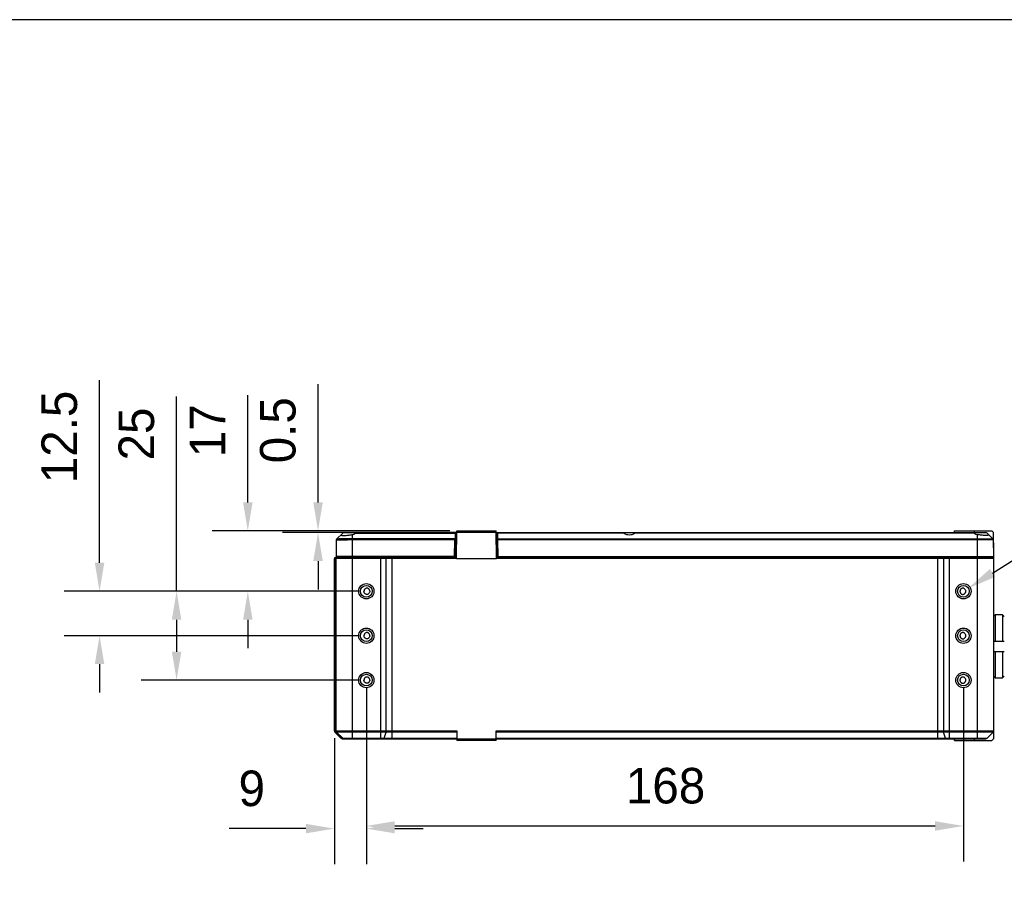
# Model space of a CAD drawing. Header units: millimetres. Extents: x -33 to 127, y 329 to 509.
# Tile 9 of 10: x 22 to 92, y 447 to 509. Entities that reach past the tile are written whole.
import ezdxf

# ---------------------------------------------------------------- set-up
doc = ezdxf.new("R2010")
doc.units = ezdxf.units.MM
doc.header["$LTSCALE"] = 46.255
doc.header["$PDMODE"] = 3
doc.header["$PDSIZE"] = 8
doc.linetypes.add('CENTER', pattern=[0.6, 0.375, -0.075, 0.075, -0.075])
doc.layers.get('0').update_dxf_attribs({"linetype": 'CONTINUOUS'})
doc.layers.get('Defpoints').update_dxf_attribs({"linetype": 'CONTINUOUS'})
for name, color, linetype in [('00_COMPONENTS', 7, 'CONTINUOUS'), ('20_ALL_FEATURES', 7, 'CONTINUOUS'), ('51__DRAFT_DIMS', 7, 'CONTINUOUS')]:
    doc.layers.add(name, color=color, linetype=linetype)
doc.styles.get("Standard").update_dxf_attribs({"font": '兰亭黑 GBK.TTF', "height": 2.5})
doc.dimstyles.new('DIMSTYLE_4', dxfattribs={"dimtxt": 3, "dimasz": 2, "dimexe": 2.5, "dimexo": 0.5, "dimgap": 0.75, "dimtad": 1, "dimlfac": 4, "dimdsep": 46, "dimtxsty": 'STANDARD', "dimblk": '_FILLED', "dimblk1": '_FILLED', "dimblk2": '_FILLED', "dimcen": 0.09, "dimclrd": 8, "dimclre": 8, "dimclrt": 256, "dimazin": 2, "dimtp": 0.1, "dimtm": 0.1, "dimtfac": 1, "dimtofl": 0, "dimtmove": 0, "dimatfit": 3, "dimldrblk": '_FILLED', "dimfxl": 1, "dimtolj": 1, "dimarcsym": 0})

# ---------------------------------------------------------------- blocks, each defined once
blk = doc.blocks.new('_FILLED')
at = {"color": 0, "linetype": 'ByBlock'}
blk.add_solid([(0, 0), (-1, 0.167), (-1, -0.167)], dxfattribs=at)
blk = doc.blocks.new('*D7')
at = {"layer": '51__DRAFT_DIMS', "color": 8, "lineweight": -2}
for p, q in [((43.24, 475.342), (43.24, 483.658)), ((52.513, 473.342), (40.74, 473.342)), ((55.389, 473.217), (40.74, 473.217)), ((43.24, 471.217), (43.24, 469.217))]:
    blk.add_line(p, q, dxfattribs=at)
at = {"layer": 'Defpoints', "color": 0, "linetype": 'CENTER'}
for p in [(43.24, 473.217), (53.013, 473.342), (55.889, 473.217)]:
    blk.add_point(p, dxfattribs=at)
at = {"layer": '51__DRAFT_DIMS', "color": 8, "linetype": 'ByBlock', "lineweight": -2, "xscale": 2, "yscale": 2, "zscale": 2}
for p, rotation in [((43.24, 473.342), 270), ((43.24, 473.217), 90)]:
    blk.add_blockref('_FILLED', p, dxfattribs=dict(at, rotation=rotation))
at = {"layer": '51__DRAFT_DIMS', "linetype": 'CENTER', "insert": (39.157, 478.092), "char_height": 2.5, "attachment_point": 1, "rotation": 90, "line_spacing_factor": 0.9}
blk.add_mtext('\\A1;0.5', dxfattribs=at)
blk = doc.blocks.new('*D8')
at = {"layer": '51__DRAFT_DIMS', "color": 8, "lineweight": -2}
for p, q in [((38.302, 475.342), (38.302, 482.888)), ((52.513, 473.342), (35.802, 473.342)), ((46.138, 469.092), (35.802, 469.092)), ((38.302, 467.092), (38.302, 465.092))]:
    blk.add_line(p, q, dxfattribs=at)
at = {"layer": 'Defpoints', "color": 0, "linetype": 'CENTER'}
for p in [(53.013, 473.342), (38.302, 469.092), (46.638, 469.092)]:
    blk.add_point(p, dxfattribs=at)
at = {"layer": '51__DRAFT_DIMS', "color": 8, "linetype": 'ByBlock', "lineweight": -2, "xscale": 2, "yscale": 2, "zscale": 2}
for p, rotation in [((38.302, 473.342), 270), ((38.302, 469.092), 90)]:
    blk.add_blockref('_FILLED', p, dxfattribs=dict(at, rotation=rotation))
at = {"layer": '51__DRAFT_DIMS', "linetype": 'CENTER', "insert": (34.218, 480.384), "char_height": 2.5, "attachment_point": 2, "rotation": 90, "line_spacing_factor": 0.9}
blk.add_mtext('\\A1;17', dxfattribs=at)
blk = doc.blocks.new('*D9')
at = {"layer": '51__DRAFT_DIMS', "color": 8, "lineweight": -2}
for p, q in [((27.872, 471.092), (27.872, 483.948)), ((46.138, 469.092), (25.372, 469.092)), ((46.138, 465.967), (25.372, 465.967)), ((27.872, 463.967), (27.872, 461.967))]:
    blk.add_line(p, q, dxfattribs=at)
at = {"layer": 'Defpoints', "color": 0, "linetype": 'CENTER'}
for p in [(46.638, 469.092), (27.872, 465.967), (46.638, 465.967)]:
    blk.add_point(p, dxfattribs=at)
at = {"layer": '51__DRAFT_DIMS', "color": 8, "linetype": 'ByBlock', "lineweight": -2, "xscale": 2, "yscale": 2, "zscale": 2}
for p, rotation in [((27.872, 469.092), 270), ((27.872, 465.967), 90)]:
    blk.add_blockref('_FILLED', p, dxfattribs=dict(at, rotation=rotation))
at = {"layer": '51__DRAFT_DIMS', "linetype": 'CENTER', "insert": (23.788, 483.198), "char_height": 2.5, "attachment_point": 3, "rotation": 90, "line_spacing_factor": 0.9}
blk.add_mtext('\\A1;12.5', dxfattribs=at)
blk = doc.blocks.new('*D10')
at = {"layer": '51__DRAFT_DIMS', "color": 8, "lineweight": -2}
for p, q in [((33.29, 469.092), (33.29, 482.78)), ((46.138, 469.092), (30.79, 469.092)), ((33.29, 467.092), (33.29, 464.842)), ((46.138, 462.842), (30.79, 462.842))]:
    blk.add_line(p, q, dxfattribs=at)
at = {"layer": 'Defpoints', "color": 0, "linetype": 'CENTER'}
for p in [(46.638, 469.092), (33.29, 462.842), (46.638, 462.842)]:
    blk.add_point(p, dxfattribs=at)
at = {"layer": '51__DRAFT_DIMS', "color": 8, "linetype": 'ByBlock', "lineweight": -2, "xscale": 2, "yscale": 2, "zscale": 2}
for p, rotation in [((33.29, 469.092), 90), ((33.29, 462.842), 270)]:
    blk.add_blockref('_FILLED', p, dxfattribs=dict(at, rotation=rotation))
at = {"layer": '51__DRAFT_DIMS', "linetype": 'CENTER', "insert": (29.207, 480.152), "char_height": 2.5, "attachment_point": 2, "rotation": 90, "line_spacing_factor": 0.9}
blk.add_mtext('\\A1;25', dxfattribs=at)
blk = doc.blocks.new('*D11')
at = {"layer": '51__DRAFT_DIMS', "color": 8, "lineweight": -2}
for p, q in [((46.638, 462.342), (46.638, 449.898)), ((44.388, 458.768), (44.388, 449.898)), ((42.388, 452.398), (36.992, 452.398)), ((48.638, 452.398), (50.638, 452.398))]:
    blk.add_line(p, q, dxfattribs=at)
at = {"layer": 'Defpoints', "color": 0, "linetype": 'CENTER'}
for p in [(46.638, 462.842), (44.388, 459.268), (46.638, 452.398)]:
    blk.add_point(p, dxfattribs=at)
at = {"layer": '51__DRAFT_DIMS', "color": 8, "linetype": 'ByBlock', "lineweight": -2, "xscale": 2, "yscale": 2, "zscale": 2}
blk.add_blockref('_FILLED', (44.388, 452.398), dxfattribs=at)
at = {"layer": '51__DRAFT_DIMS', "color": 8, "linetype": 'ByBlock', "lineweight": -2, "xscale": 2, "yscale": 2, "zscale": 2, "rotation": 180}
blk.add_blockref('_FILLED', (46.638, 452.398), dxfattribs=at)
at = {"layer": '51__DRAFT_DIMS', "linetype": 'CENTER', "insert": (39.509, 456.482), "char_height": 2.5, "attachment_point": 3, "line_spacing_factor": 0.9}
blk.add_mtext('\\A1;9', dxfattribs=at)
blk = doc.blocks.new('*D12')
at = {"layer": '51__DRAFT_DIMS', "color": 8, "lineweight": -2}
for p, q in [((46.638, 462.342), (46.638, 450.084)), ((88.638, 462.342), (88.638, 450.084)), ((48.638, 452.584), (86.638, 452.584))]:
    blk.add_line(p, q, dxfattribs=at)
at = {"layer": 'Defpoints', "color": 0, "linetype": 'CENTER'}
for p in [(46.638, 462.842), (88.638, 462.842), (88.638, 452.584)]:
    blk.add_point(p, dxfattribs=at)
at = {"layer": '51__DRAFT_DIMS', "color": 8, "linetype": 'ByBlock', "lineweight": -2, "xscale": 2, "yscale": 2, "zscale": 2, "rotation": 180}
blk.add_blockref('_FILLED', (46.638, 452.584), dxfattribs=at)
at = {"layer": '51__DRAFT_DIMS', "color": 8, "linetype": 'ByBlock', "lineweight": -2, "xscale": 2, "yscale": 2, "zscale": 2}
blk.add_blockref('_FILLED', (88.638, 452.584), dxfattribs=at)
at = {"layer": '51__DRAFT_DIMS', "linetype": 'CENTER', "insert": (67.685, 456.667), "char_height": 2.5, "attachment_point": 2, "line_spacing_factor": 0.9}
blk.add_mtext('\\A1;168', dxfattribs=at)

msp = doc.modelspace()

# ---------------------------------------------------------------- linework, layer by layer
at = {"color": 8, "linetype": 'CENTER'}
msp.add_line((90.6802, 470.3761), (99.7933, 476.1077), dxfattribs=at)
msp.add_lwpolyline([(-32.5677, 329.2928), (127.4323, 329.2928), (127.4323, 509.2928), (-32.5677, 509.2928)], close=True)
at = {"layer": '00_COMPONENTS'}
for p, q in [((90.888, 467.4354), (90.763, 467.3085)), ((91.388, 467.4354), (90.888, 467.4354)), ((90.888, 465.5919), (90.888, 467.4354)), ((91.388, 467.4354), (91.388, 465.5919)), ((91.513, 467.3085), (91.388, 467.4354)), ((90.763, 465.5919), (91.513, 465.5919)), ((91.513, 464.8419), (90.763, 464.8419)), ((90.888, 462.9983), (90.888, 464.8419)), ((91.388, 464.8419), (91.388, 462.9983)), ((90.763, 463.1252), (90.888, 462.9983)), ((90.888, 462.9983), (91.388, 462.9983)), ((91.388, 462.9983), (91.513, 463.1252))]:
    msp.add_line(p, q, dxfattribs=at)
at = {"layer": '20_ALL_FEATURES'}
for p, q in [((44.5497, 472.7533), (44.9764, 473.1801)), ((45.0648, 473.2167), (53.0109, 473.2167)), ((45.638, 473.078), (45.638, 471.5417)), ((45.886, 473.1801), (52.8865, 473.1801)), ((52.8865, 473.1801), (52.8802, 472.8208)), ((52.8865, 473.1801), (52.8867, 473.2167)), ((52.9325, 471.4667), (52.9617, 473.1404)), ((53.0095, 473.1404), (52.9617, 473.1404)), ((52.979, 471.3917), (53.013, 473.3417)), ((53.0114, 473.2491), (55.7647, 473.2491)), ((53.013, 473.3417), (55.763, 473.3417)), ((55.7971, 471.3917), (55.763, 473.3417)), ((55.7652, 473.2167), (90.2113, 473.2167)), ((55.8144, 473.1404), (55.7666, 473.1404)), ((55.8436, 471.4667), (55.8144, 473.1404)), ((55.8894, 473.2167), (55.8896, 473.1801)), ((55.8965, 472.7836), (55.8896, 473.1801)), ((64.7651, 473.1801), (55.8896, 473.1801)), ((89.3901, 473.1801), (65.511, 473.1801)), ((88.0109, 473.2167), (88.013, 473.3417)), ((88.013, 473.3417), (90.638, 473.3417)), ((89.388, 473.3417), (89.388, 473.2167)), ((89.638, 471.5417), (89.638, 473.078)), ((90.6962, 472.7836), (90.2997, 473.1801)), ((90.7322, 473.2475), (90.638, 473.3417)), ((90.7322, 473.2475), (90.7562, 471.8021)), ((44.5135, 472.6654), (44.513, 472.6649)), ((44.513, 472.6649), (44.513, 471.5417)), ((52.8639, 472.7836), (45.638, 472.7836)), ((52.8289, 472.6984), (45.638, 472.6984)), ((52.8289, 472.6984), (52.8087, 471.5417)), ((55.8965, 472.7836), (55.8971, 472.6984)), ((55.8965, 472.7836), (90.6962, 472.7836)), ((55.9173, 471.5417), (55.8971, 472.6984)), ((90.7328, 472.6984), (55.8971, 472.6984)), ((90.7328, 472.6984), (90.763, 471.5417)), ((44.388, 459.2685), (44.388, 471.3917)), ((52.979, 471.3917), (44.388, 471.3917)), ((44.4505, 459.2685), (44.4505, 471.3917)), ((44.463, 471.4667), (52.9803, 471.4667)), ((44.513, 459.2685), (44.513, 471.3917)), ((52.9338, 471.5417), (44.5131, 471.5417)), ((44.7936, 471.4667), (44.7923, 471.5417)), ((45.638, 471.4667), (45.638, 458.7167)), ((45.713, 471.5417), (45.713, 471.4667)), ((47.6523, 458.7167), (47.6523, 471.4667)), ((48.0426, 459.2685), (48.0426, 471.3917)), ((48.4329, 471.4667), (48.4329, 458.7167)), ((51.963, 471.4667), (51.963, 471.5417)), ((52.979, 471.3917), (55.7971, 471.3917)), ((55.7958, 471.4667), (90.688, 471.4667)), ((90.763, 471.3917), (55.7971, 471.3917)), ((55.8423, 471.5417), (90.763, 471.5417)), ((56.813, 471.5417), (56.813, 471.4667)), ((86.8432, 458.7167), (86.8432, 471.4667)), ((87.2335, 471.3917), (87.2335, 459.2685)), ((87.6238, 471.4667), (87.6238, 458.7167)), ((89.563, 471.4667), (89.563, 471.5417)), ((89.638, 458.7167), (89.638, 471.4667)), ((90.4838, 471.5417), (90.4825, 471.4667)), ((90.7606, 471.5417), (90.763, 471.3917)), ((90.763, 471.3917), (90.763, 458.7167)), ((90.763, 467.3339), (90.7755, 467.3212)), ((90.7755, 463.1125), (90.763, 463.0999)), ((44.388, 459.2685), (53.013, 459.2685)), ((53.013, 459.2685), (53.013, 458.5917)), ((55.763, 458.5917), (55.763, 459.2685)), ((55.763, 459.2685), (90.763, 459.2685)), ((44.8514, 458.7533), (44.4247, 459.1801)), ((53.013, 459.1801), (44.4247, 459.1801)), ((44.8908, 458.7533), (44.4853, 459.1801)), ((44.9764, 458.7533), (44.5497, 459.1801)), ((44.8514, 458.7533), (53.013, 458.7533)), ((44.9398, 458.7167), (90.2113, 458.7167)), ((47.8979, 458.7533), (48.0312, 459.1801)), ((55.763, 458.5917), (53.013, 458.5917)), ((90.7264, 459.1801), (55.763, 459.1801)), ((55.763, 458.7533), (90.2997, 458.7533)), ((87.3782, 458.7533), (87.2449, 459.1801)), ((88.013, 458.5917), (88.013, 458.7167)), ((88.013, 458.5917), (90.638, 458.5917)), ((89.388, 458.7167), (89.388, 458.5917)), ((90.7264, 459.1801), (90.2997, 458.7533)), ((90.763, 458.7167), (90.638, 458.5917))]:
    msp.add_line(p, q, dxfattribs=at)
for centre, radius in [((46.638, 469.0917), 0.5375), ((88.638, 469.0917), 0.5375), ((46.638, 469.0917), 0.4125), ((88.638, 469.0917), 0.4125), ((46.638, 465.9667), 0.5375), ((46.638, 465.9667), 0.4125), ((88.638, 465.9667), 0.5375), ((88.638, 465.9667), 0.4125), ((46.638, 462.8417), 0.5375), ((88.638, 462.8417), 0.5375), ((46.638, 462.8417), 0.4125), ((88.638, 462.8417), 0.4125)]:
    msp.add_circle(centre, radius, dxfattribs=at)
for centre, radius, start, end in [((45.0648, 473.0917), 0.125, 90, 135), ((52.8867, 473.1417), 0.075, 359, 90), ((55.8894, 473.1417), 0.075, 90, 181), ((90.2113, 473.0917), 0.125, 45, 90), ((44.638, 472.6649), 0.125, 134.999998, 179.999999), ((44.6384, 472.6655), 0.1248, 135.004231, 180.024691), ((90.6078, 472.6952), 0.125, 1.5, 45), ((44.463, 471.3917), 0.075, 90, 180), ((44.588, 471.3917), 0.075, 90, 180), ((90.688, 471.3917), 0.075, 0, 90), ((44.513, 459.2685), 0.125, 180, 225), ((44.638, 459.2685), 0.125, 180, 225), ((90.638, 459.2685), 0.125, 315, 0), ((44.9398, 458.8417), 0.125, 225, 270), ((45.0648, 458.8417), 0.125, 225, 270), ((90.2113, 458.8417), 0.125, 270, 315)]:
    msp.add_arc(centre, radius, start, end, dxfattribs=at)
for centre, start_param, end_param in [((45.513, 473.7342), -2.9532948, -2.5489805), ((65.138, 473.7342), -3.7342048, -2.5489805), ((89.763, 473.7342), -3.7342048, -3.3298905)]:
    msp.add_ellipse(centre, major_axis=(0, 0.668), ratio=0.9996571, start_param=start_param, end_param=end_param, dxfattribs=at)
for points, knots in [([(44.8743, 473.078), (44.8725, 473.0762), (44.867, 473.0702), (44.8626, 473.0621), (44.8628, 473.0564)], [0, 0, 0, 0, 0.3111988, 1, 1, 1, 1]), ([(44.8628, 473.0564), (44.8628, 473.0546), (44.8636, 473.0508), (44.8669, 473.0456), (44.8722, 473.041), (44.8825, 473.0348), (44.9006, 473.0285), (44.9277, 473.023), (44.962, 473.0189), (45.0029, 473.0164), (45.0501, 473.0155), (45.1029, 473.0162), (45.1607, 473.0185), (45.2456, 473.024), (45.3583, 473.0347), (45.4972, 473.0531), (45.5911, 473.069), (45.638, 473.078)], [0, 0, 0, 0, 0.0069035, 0.0143136, 0.0229389, 0.0332349, 0.0597218, 0.0947299, 0.1383441, 0.1902891, 0.2500654, 0.31701, 0.3903322, 0.4691375, 0.6392503, 0.8190484, 1, 1, 1, 1]), ([(45.886, 473.1801), (45.9024, 473.1911), (45.9356, 473.2083), (45.9725, 473.2167), (45.9899, 473.2167)], [0, 0, 0, 0, 0.5313622, 1, 1, 1, 1]), ([(52.9615, 473.1257), (52.9616, 473.1328), (52.9572, 473.1481), (52.9398, 473.1658), (52.9151, 473.1773), (52.8962, 473.18), (52.8865, 473.1801)], [0, 0, 0, 0, 0.2092458, 0.4445108, 0.7121017, 1, 1, 1, 1]), ([(55.8896, 473.1801), (55.8799, 473.18), (55.861, 473.1773), (55.8363, 473.1658), (55.8189, 473.1481), (55.8145, 473.1328), (55.8146, 473.1257)], [0, 0, 0, 0, 0.2878984, 0.5554896, 0.7907543, 1, 1, 1, 1]), ([(64.6612, 473.2167), (64.6785, 473.2167), (64.7155, 473.2083), (64.7487, 473.1911), (64.7651, 473.1801)], [0, 0, 0, 0, 0.4686399, 1, 1, 1, 1]), ([(65.511, 473.1801), (65.5274, 473.1911), (65.5606, 473.2083), (65.5975, 473.2167), (65.6149, 473.2167)], [0, 0, 0, 0, 0.5313622, 1, 1, 1, 1]), ([(89.2862, 473.2167), (89.3035, 473.2167), (89.3405, 473.2083), (89.3737, 473.1911), (89.3901, 473.1801)], [0, 0, 0, 0, 0.4686399, 1, 1, 1, 1]), ([(90.4133, 473.0564), (90.4133, 473.0546), (90.4125, 473.0508), (90.4091, 473.0456), (90.4039, 473.041), (90.3936, 473.0348), (90.3755, 473.0285), (90.3483, 473.023), (90.3141, 473.0189), (90.2731, 473.0164), (90.226, 473.0155), (90.1732, 473.0162), (90.1154, 473.0185), (90.0305, 473.024), (89.9178, 473.0347), (89.7789, 473.0531), (89.685, 473.069), (89.638, 473.078)], [0, 0, 0, 0, 0.0069011, 0.0143073, 0.0229315, 0.0332294, 0.0597192, 0.0947263, 0.1383413, 0.1902862, 0.2500626, 0.3170076, 0.3903296, 0.4691353, 0.6392489, 0.8190476, 1, 1, 1, 1]), ([(90.4018, 473.078), (90.4036, 473.0762), (90.4091, 473.0702), (90.4135, 473.0621), (90.4133, 473.0564)], [0, 0, 0, 0, 0.3112001, 1, 1, 1, 1]), ([(45.638, 472.6984), (45.5663, 472.6984), (45.4253, 472.6979), (45.2205, 472.6961), (45.0582, 472.6935), (44.9379, 472.6909), (44.8569, 472.6888), (44.7831, 472.6864), (44.7173, 472.6839), (44.66, 472.6812), (44.6117, 472.6783), (44.5774, 472.6757), (44.5548, 472.6735), (44.5416, 472.672), (44.5309, 472.6705), (44.5228, 472.6689), (44.5172, 472.6674), (44.5143, 472.6662), (44.5135, 472.6654)], [0, 0, 0, 0, 0.1912615, 0.375455, 0.5457748, 0.6237395, 0.6959302, 0.7616796, 0.8203808, 0.8714932, 0.9145486, 0.949157, 0.9631957, 0.975017, 0.9846006, 0.9919371, 0.9970412, 1, 1, 1, 1]), ([(45.638, 472.7836), (45.5685, 472.7836), (45.4319, 472.7831), (45.2335, 472.7815), (45.0763, 472.7792), (44.9598, 472.7768), (44.8814, 472.7748), (44.8101, 472.7727), (44.7464, 472.7704), (44.691, 472.7679), (44.6444, 472.7654), (44.6113, 472.763), (44.5895, 472.761), (44.5768, 472.7597), (44.5666, 472.7583), (44.5588, 472.7569), (44.5536, 472.7555), (44.5508, 472.7545), (44.5501, 472.7538)], [0, 0, 0, 0, 0.1915785, 0.3760541, 0.5465828, 0.6246149, 0.6968445, 0.762602, 0.8212792, 0.8723344, 0.9152985, 0.9497811, 0.9637435, 0.9754793, 0.9849674, 0.992197, 0.9971812, 1, 1, 1, 1]), ([(52.8639, 472.7836), (52.8614, 472.7774), (52.8496, 472.749), (52.838, 472.7206), (52.8289, 472.6984)], [0, 0, 0, 0, 0.2184776, 1, 1, 1, 1]), ([(52.8289, 472.6984), (52.8367, 472.7015), (52.8656, 472.7125), (52.8944, 472.7234), (52.9156, 472.731)], [0, 0, 0, 0, 0.2716896, 1, 1, 1, 1]), ([(52.8639, 472.7836), (52.8691, 472.7885), (52.8772, 472.8003), (52.8801, 472.8142), (52.8802, 472.8208)], [0, 0, 0, 0, 0.5186553, 1, 1, 1, 1]), ([(52.9156, 472.731), (52.9099, 472.7422), (52.8949, 472.7624), (52.8749, 472.7778), (52.8639, 472.7836)], [0, 0, 0, 0, 0.5019765, 1, 1, 1, 1]), ([(52.8802, 472.8208), (52.8899, 472.8208), (52.9088, 472.818), (52.9335, 472.8065), (52.9509, 472.7889), (52.9553, 472.7736), (52.9552, 472.7665)], [0, 0, 0, 0, 0.2878976, 0.5554887, 0.7907541, 1, 1, 1, 1]), ([(52.9156, 472.731), (52.9214, 472.7332), (52.9317, 472.7376), (52.9445, 472.7461), (52.9529, 472.7557), (52.9551, 472.7631), (52.9552, 472.7665)], [0, 0, 0, 0, 0.331202, 0.6018471, 0.8183738, 1, 1, 1, 1]), ([(55.8216, 472.7292), (55.8214, 472.7363), (55.8258, 472.7516), (55.8432, 472.7693), (55.8679, 472.7807), (55.8868, 472.7835), (55.8965, 472.7836)], [0, 0, 0, 0, 0.2092458, 0.4445108, 0.7121017, 1, 1, 1, 1]), ([(55.8222, 472.6952), (55.8221, 472.6953), (55.8229, 472.6954), (55.8237, 472.6956), (55.8256, 472.6958), (55.8281, 472.696), (55.8312, 472.6963), (55.8366, 472.6966), (55.8448, 472.697), (55.856, 472.6974), (55.8688, 472.6978), (55.8827, 472.6982), (55.8923, 472.6984), (55.8971, 472.6984)], [0, 0, 0, 0, 0.0054489, 0.0200533, 0.0439994, 0.0771088, 0.1190804, 0.1695184, 0.2937903, 0.4451696, 0.6178466, 0.8051879, 1, 1, 1, 1]), ([(44.5218, 471.4667), (44.5125, 471.4667), (44.4936, 471.4627), (44.4699, 471.4459), (44.4542, 471.421), (44.4505, 471.4014), (44.4505, 471.3917)], [0, 0, 0, 0, 0.24405, 0.4916269, 0.7441079, 1, 1, 1, 1]), ([(48.0192, 471.4667), (48.0208, 471.4667), (48.0244, 471.4654), (48.0288, 471.4606), (48.0327, 471.4536), (48.0361, 471.4442), (48.0389, 471.4329), (48.0418, 471.4153), (48.0426, 471.4013), (48.0426, 471.3917)], [0, 0, 0, 0, 0.0580291, 0.1322201, 0.2294464, 0.350327, 0.4924411, 0.6516752, 1, 1, 1, 1]), ([(87.2569, 471.4667), (87.2553, 471.4667), (87.2517, 471.4654), (87.2473, 471.4606), (87.2434, 471.4536), (87.24, 471.4442), (87.2372, 471.4329), (87.2343, 471.4153), (87.2335, 471.4013), (87.2335, 471.3917)], [0, 0, 0, 0, 0.0580291, 0.1322201, 0.2294464, 0.350327, 0.4924411, 0.6516752, 1, 1, 1, 1]), ([(46.8809, 469.0917), (46.8809, 469.1056), (46.8786, 469.1335), (46.8677, 469.174), (46.8496, 469.2119), (46.825, 469.246), (46.7943, 469.2745), (46.7581, 469.2959), (46.7183, 469.3089), (46.6766, 469.3131), (46.6352, 469.308), (46.583, 469.2895), (46.5376, 469.2556), (46.5045, 469.2112), (46.4859, 469.1738), (46.4745, 469.1335), (46.472, 469.1056), (46.472, 469.0917)], [0, 0, 0, 0, 0.0627898, 0.1255702, 0.1883529, 0.2511222, 0.3138499, 0.3765144, 0.4390828, 0.5015142, 0.5637941, 0.6259717, 0.7497313, 0.8120669, 0.8745736, 0.9372364, 1, 1, 1, 1]), ([(46.8809, 469.0917), (46.8809, 469.064), (46.8712, 469.0081), (46.8353, 468.9468), (46.7942, 468.909), (46.7464, 468.8804), (46.6903, 468.8686), (46.6352, 468.8754), (46.583, 468.8939), (46.5376, 468.9278), (46.5045, 468.9722), (46.4859, 469.0096), (46.4745, 469.0499), (46.472, 469.0778), (46.472, 469.0917)], [0, 0, 0, 0, 0.1253092, 0.2505139, 0.31336, 0.3761392, 0.5006188, 0.5630104, 0.6252995, 0.7492828, 0.8117297, 0.8743485, 0.9371234, 1, 1, 1, 1]), ([(88.8041, 469.0917), (88.8041, 469.1056), (88.8016, 469.1335), (88.7864, 469.187), (88.7497, 469.2472), (88.6931, 469.2895), (88.6409, 469.308), (88.5995, 469.3131), (88.5578, 469.3089), (88.518, 469.2959), (88.4818, 469.2746), (88.4511, 469.2459), (88.4265, 469.2119), (88.4084, 469.174), (88.3975, 469.1335), (88.3952, 469.1056), (88.3952, 469.0917)], [0, 0, 0, 0, 0.0627968, 0.1254945, 0.249871, 0.373697, 0.4359108, 0.4982248, 0.5606894, 0.6232918, 0.6859875, 0.7487485, 0.8115487, 0.8743626, 0.9371777, 1, 1, 1, 1]), ([(88.3952, 469.0917), (88.3952, 469.0778), (88.3975, 469.0499), (88.4084, 469.0094), (88.4265, 468.9715), (88.451, 468.9374), (88.4819, 468.9089), (88.5297, 468.8805), (88.5858, 468.8686), (88.6409, 468.8754), (88.6931, 468.8939), (88.7385, 468.9278), (88.7716, 468.9722), (88.7902, 469.0096), (88.8016, 469.0499), (88.8041, 469.0778), (88.8041, 469.0917)], [0, 0, 0, 0, 0.0628357, 0.1256633, 0.1884914, 0.2513054, 0.3140804, 0.3767914, 0.501149, 0.5634747, 0.625698, 0.7495477, 0.8119291, 0.8744817, 0.9371905, 1, 1, 1, 1]), ([(46.8809, 465.9667), (46.8809, 465.9806), (46.8786, 466.0085), (46.8677, 466.049), (46.8496, 466.0869), (46.825, 466.121), (46.7943, 466.1495), (46.7581, 466.1709), (46.7183, 466.1839), (46.6766, 466.1881), (46.6352, 466.183), (46.583, 466.1645), (46.5376, 466.1306), (46.5045, 466.0862), (46.4859, 466.0488), (46.4745, 466.0085), (46.472, 465.9806), (46.472, 465.9667)], [0, 0, 0, 0, 0.0627898, 0.1255702, 0.1883529, 0.2511222, 0.3138499, 0.3765144, 0.4390828, 0.5015142, 0.5637941, 0.6259717, 0.7497313, 0.8120669, 0.8745736, 0.9372364, 1, 1, 1, 1]), ([(88.8041, 465.9667), (88.8041, 465.9806), (88.8016, 466.0085), (88.7864, 466.062), (88.7497, 466.1222), (88.6931, 466.1645), (88.6409, 466.183), (88.5995, 466.1881), (88.5578, 466.1839), (88.518, 466.1709), (88.4818, 466.1496), (88.4511, 466.1209), (88.4265, 466.0869), (88.4084, 466.049), (88.3975, 466.0085), (88.3952, 465.9806), (88.3952, 465.9667)], [0, 0, 0, 0, 0.0627968, 0.1254945, 0.249871, 0.373697, 0.4359108, 0.4982248, 0.5606894, 0.6232918, 0.6859875, 0.7487485, 0.8115487, 0.8743626, 0.9371777, 1, 1, 1, 1]), ([(46.8809, 465.9667), (46.8809, 465.939), (46.8712, 465.8831), (46.8353, 465.8218), (46.7942, 465.784), (46.7464, 465.7554), (46.6903, 465.7436), (46.6352, 465.7504), (46.583, 465.7689), (46.5376, 465.8028), (46.5045, 465.8472), (46.4859, 465.8846), (46.4745, 465.9249), (46.472, 465.9528), (46.472, 465.9667)], [0, 0, 0, 0, 0.1253092, 0.2505139, 0.31336, 0.3761392, 0.5006188, 0.5630104, 0.6252995, 0.7492828, 0.8117297, 0.8743485, 0.9371234, 1, 1, 1, 1]), ([(88.3952, 465.9667), (88.3952, 465.9528), (88.3975, 465.9249), (88.4084, 465.8844), (88.4265, 465.8465), (88.451, 465.8124), (88.4819, 465.7839), (88.5297, 465.7555), (88.5858, 465.7436), (88.6409, 465.7504), (88.6931, 465.7689), (88.7385, 465.8028), (88.7716, 465.8472), (88.7902, 465.8846), (88.8016, 465.9249), (88.8041, 465.9528), (88.8041, 465.9667)], [0, 0, 0, 0, 0.0628357, 0.1256633, 0.1884914, 0.2513054, 0.3140804, 0.3767914, 0.501149, 0.5634747, 0.625698, 0.7495477, 0.8119291, 0.8744817, 0.9371905, 1, 1, 1, 1]), ([(46.8809, 462.8417), (46.8809, 462.8556), (46.8786, 462.8835), (46.8677, 462.924), (46.8496, 462.9619), (46.825, 462.996), (46.7943, 463.0245), (46.7581, 463.0459), (46.7183, 463.0589), (46.6766, 463.0631), (46.6352, 463.058), (46.583, 463.0395), (46.5376, 463.0056), (46.5045, 462.9612), (46.4859, 462.9238), (46.4745, 462.8835), (46.472, 462.8556), (46.472, 462.8417)], [0, 0, 0, 0, 0.0627898, 0.1255702, 0.1883529, 0.2511222, 0.3138499, 0.3765144, 0.4390828, 0.5015142, 0.5637941, 0.6259717, 0.7497313, 0.8120669, 0.8745736, 0.9372364, 1, 1, 1, 1]), ([(46.8809, 462.8417), (46.8809, 462.814), (46.8712, 462.7581), (46.8353, 462.6968), (46.7942, 462.659), (46.7464, 462.6304), (46.6903, 462.6186), (46.6352, 462.6254), (46.583, 462.6439), (46.5376, 462.6778), (46.5045, 462.7222), (46.4859, 462.7596), (46.4745, 462.7999), (46.472, 462.8278), (46.472, 462.8417)], [0, 0, 0, 0, 0.1253092, 0.2505139, 0.31336, 0.3761392, 0.5006188, 0.5630104, 0.6252995, 0.7492828, 0.8117297, 0.8743485, 0.9371234, 1, 1, 1, 1]), ([(88.8041, 462.8417), (88.8041, 462.8556), (88.8016, 462.8835), (88.7864, 462.937), (88.7497, 462.9972), (88.6931, 463.0395), (88.6409, 463.058), (88.5995, 463.0631), (88.5578, 463.0589), (88.518, 463.0459), (88.4818, 463.0246), (88.4511, 462.9959), (88.4265, 462.9619), (88.4084, 462.924), (88.3975, 462.8835), (88.3952, 462.8556), (88.3952, 462.8417)], [0, 0, 0, 0, 0.0627968, 0.1254945, 0.249871, 0.373697, 0.4359108, 0.4982248, 0.5606894, 0.6232918, 0.6859875, 0.7487485, 0.8115487, 0.8743626, 0.9371777, 1, 1, 1, 1]), ([(88.3952, 462.8417), (88.3952, 462.8278), (88.3975, 462.7999), (88.4084, 462.7594), (88.4265, 462.7215), (88.451, 462.6874), (88.4819, 462.6589), (88.5297, 462.6305), (88.5858, 462.6186), (88.6409, 462.6254), (88.6931, 462.6439), (88.7385, 462.6778), (88.7716, 462.7222), (88.7902, 462.7596), (88.8016, 462.7999), (88.8041, 462.8278), (88.8041, 462.8417)], [0, 0, 0, 0, 0.0628357, 0.1256633, 0.1884914, 0.2513054, 0.3140804, 0.3767914, 0.501149, 0.5634747, 0.625698, 0.7495477, 0.8119291, 0.8744817, 0.9371905, 1, 1, 1, 1]), ([(44.4505, 459.2685), (44.4505, 459.2522), (44.4566, 459.2197), (44.4743, 459.1917), (44.4853, 459.1801)], [0, 0, 0, 0, 0.5033548, 1, 1, 1, 1]), ([(48.0426, 459.2685), (48.0426, 459.2525), (48.0409, 459.2227), (48.0353, 459.1933), (48.0312, 459.1801)], [0, 0, 0, 0, 0.5363804, 1, 1, 1, 1]), ([(87.2335, 459.2685), (87.2335, 459.2525), (87.2352, 459.2227), (87.2408, 459.1933), (87.2449, 459.1801)], [0, 0, 0, 0, 0.5363804, 1, 1, 1, 1]), ([(44.9747, 458.7167), (44.9593, 458.7167), (44.9277, 458.7233), (44.9016, 458.7419), (44.8908, 458.7533)], [0, 0, 0, 0, 0.4964128, 1, 1, 1, 1]), ([(47.8703, 458.7167), (47.873, 458.7167), (47.879, 458.7189), (47.8863, 458.7268), (47.8928, 458.7386), (47.8963, 458.748), (47.8979, 458.7533)], [0, 0, 0, 0, 0.1656415, 0.3774184, 0.6549489, 1, 1, 1, 1]), ([(87.4058, 458.7167), (87.4031, 458.7167), (87.3971, 458.7189), (87.3898, 458.7268), (87.3833, 458.7386), (87.3798, 458.748), (87.3782, 458.7533)], [0, 0, 0, 0, 0.1656415, 0.3774184, 0.6549489, 1, 1, 1, 1])]:
    msp.add_open_spline(points, degree=3, knots=knots, dxfattribs=at)

# ---------------------------------------------------------------- block references
at = {"color": 8, "linetype": 'CENTER', "xscale": 2, "yscale": 2, "zscale": 2, "rotation": 212.1675625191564}
msp.add_blockref('_FILLED', (88.9872, 469.3113), dxfattribs=at)

# ---------------------------------------------------------------- dimensions: what is measured, and where the dimension line sits
at = {"layer": '51__DRAFT_DIMS', "color": 4}
for base, p1, p2, picture, middle in [((27.8718, 465.9667), (46.638, 469.0917), (46.638, 465.9667), '*D9', (27.8718, 479.9195)), ((43.2401, 473.2167), (53.013, 473.3417), (55.8894, 473.2167), '*D7', (43.2401, 480.5001)), ((33.2904, 462.8417), (46.638, 469.0917), (46.638, 462.8417), '*D10', (33.2904, 480.1519)), ((38.3016, 469.0917), (53.013, 473.3417), (46.638, 469.0917), '*D8', (38.3016, 480.3843))]:
    dim = msp.add_linear_dim(base=base, p1=p1, p2=p2, angle=270, dimstyle='DIMSTYLE_4', override={"dimtxsty": 'STANDARD'}, dxfattribs=at)
    dim.commit()
    dim.dimension.update_dxf_attribs({"geometry": picture, "text_midpoint": middle, "dimtype": 160})
for base, p1, p2, picture, middle in [((46.638, 452.3984), (44.388, 459.2685), (46.638, 462.8417), '*D11', (38.6256, 452.3984)), ((88.638, 452.5838), (46.638, 462.8417), (88.638, 462.8417), '*D12', (67.6849, 452.5838))]:
    dim = msp.add_linear_dim(base=base, p1=p1, p2=p2, dimstyle='DIMSTYLE_4', override={"dimtxsty": 'STANDARD'}, dxfattribs=at)
    dim.commit()
    dim.dimension.update_dxf_attribs({"geometry": picture, "text_midpoint": middle, "dimtype": 160})

doc.saveas('drawing.dxf')
